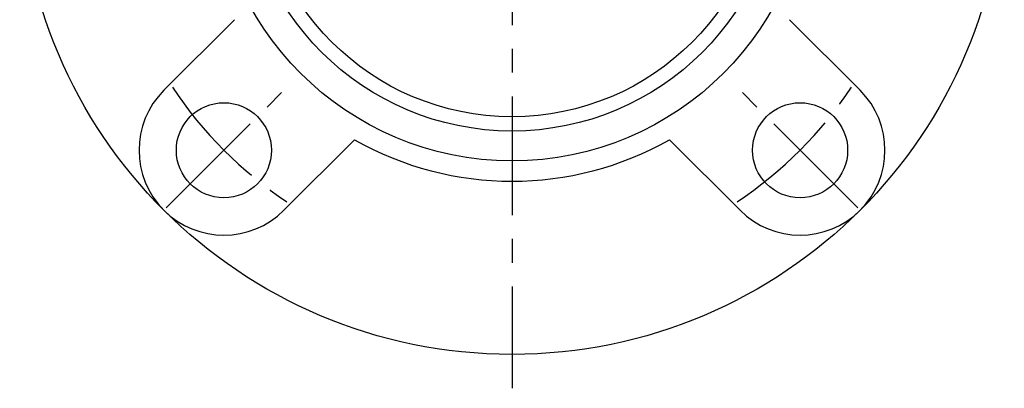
# Model space of a CAD drawing. Extents: x -78 to 169, y -78 to 170.
# Tile 1 of 9: x -73 to 72, y -78 to -23. Entities that reach past the tile are written whole.
import ezdxf

# ---------------------------------------------------------------- set-up
doc = ezdxf.new("R2010")
doc.units = 0
doc.header["$LTSCALE"] = 14
doc.linetypes.add('CENTER', pattern=[2, 1.25, -0.25, 0.25, -0.25])
doc.layers.get('0').update_dxf_attribs({"linetype": 'CONTINUOUS'})
doc.layers.add('CENTER', color=1, linetype='CENTER')

msp = doc.modelspace()

# ---------------------------------------------------------------- linework, layer by layer
for p, q in [((-51.27, -33.59), (-40.88, -23.2)), ((51.27, -33.59), (40.88, -23.2)), ((-33.59, -51.27), (-23.2, -40.88)), ((33.59, -51.27), (23.2, -40.88))]:
    msp.add_line(p, q)
for centre, radius in [((0, 0), 72.5), ((0, 0), 44), ((0, 0), 39.61), ((0, 0), 37.5), ((-42.43, -42.43), 7), ((42.43, -42.43), 7)]:
    msp.add_circle(centre, radius)
for centre, radius, start, end in [((-42.43, -42.43), 12.5, 135, 315), ((42.43, -42.43), 12.5, 225, 45), ((0, 0), 47, 240.4239, 299.5761)]:
    msp.add_arc(centre, radius, start, end)
at = {"layer": 'CENTER'}
for p, q in [((0, 77.5), (0, -77.5)), ((-50.91, -50.91), (-33.94, -33.94)), ((50.91, -50.91), (33.94, -33.94))]:
    msp.add_line(p, q, dxfattribs=at)
for start, end in [(213.5217, 236.4783), (303.5217, 326.4783)]:
    msp.add_arc((0, 0), 60, start, end, dxfattribs=at)

doc.saveas('drawing.dxf')
